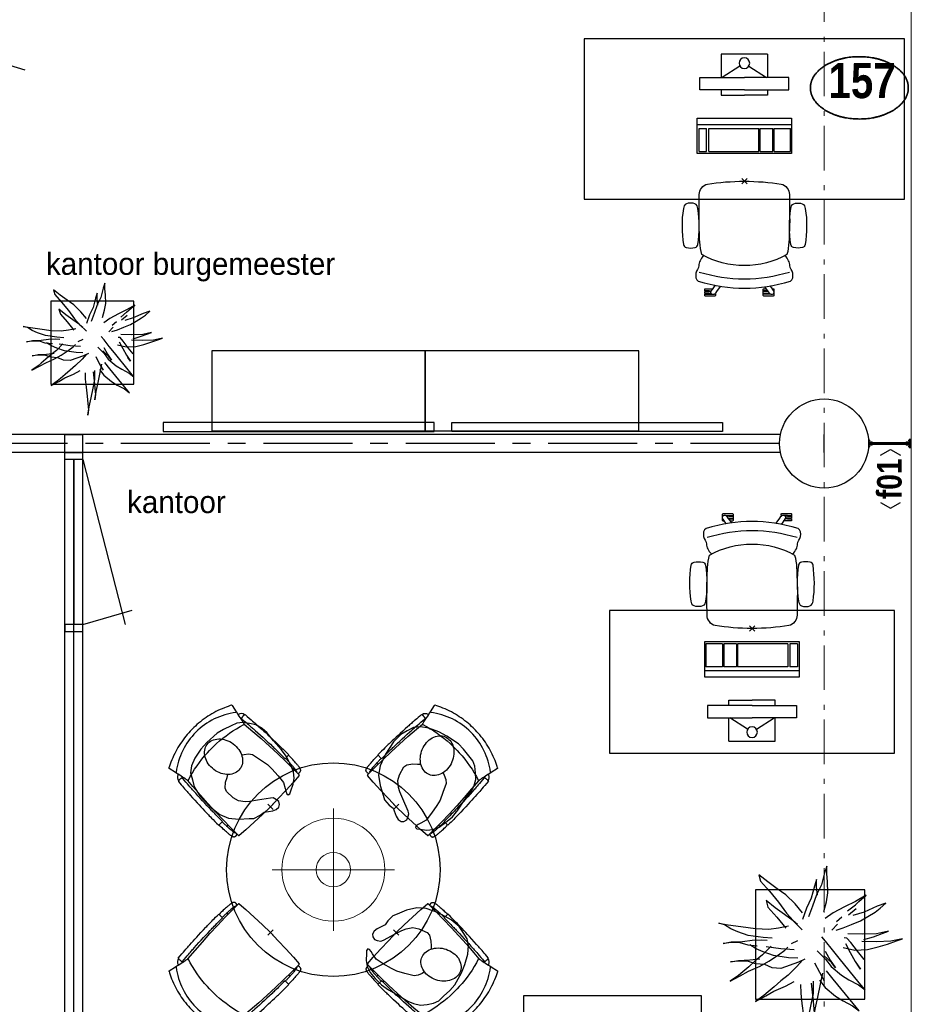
# Model space of a CAD drawing. Header units: millimetres. Extents: x 45699 to 251499, y 244 to 86446.
# Tile 237 of 240: x 235316 to 240324, y 75652 to 81179. Entities that reach past the tile are written whole.
import ezdxf
from ezdxf.enums import TextEntityAlignment as Align

# ---------------------------------------------------------------- set-up
doc = ezdxf.new("R2010")
doc.units = ezdxf.units.MM
doc.header["$LTSCALE"] = 400
doc.header["$PDMODE"] = 3
doc.header["$PDSIZE"] = 15
for name, pattern in [('CENTER', [2, 1.25, -0.25, 0.25, -0.25]), ('HIDDEN', [0.375, 0.25, -0.125]), ('STYLE_06', [1.041641, 0.625, -0.208282, 0.069427, -0.138931])]:
    doc.linetypes.add(name, pattern=pattern)
for name, color, linetype in [('-gd', 2, 'Continuous'), ('-ve', 2, 'HIDDEN'), ('co2-1-n-1-0-8_ip0', 7, 'Continuous'), ('inr', 4, 'Continuous'), ('plant', 114, 'Continuous'), ('plat', 5, 'Continuous'), ('sona-s008_ip0', 7, 'Continuous'), ('stramien', 1, 'CENTER'), ('symbol', 1, 'Continuous'), ('timmerwerk-ge', 150, 'Continuous'), ('verlichting', 2, 'Continuous')]:
    doc.layers.add(name, color=color, linetype=linetype)
for name, color, linetype, lineweight in [('Buitenkozijnen', 140, 'Continuous', 15), ('Detailaanduiding', 5, 'Continuous', 70), ('Interieur-scheidingswand-horizontaal', 5, 'Continuous', 25), ('Kozijnmerken', 43, 'Continuous', 9), ('mat-beton (ihwg)', 5, 'Continuous', 25), ('mat-staal', 5, 'Continuous', 25), ('None', 7, 'Continuous', 9)]:
    doc.layers.add(name, color=color, linetype=linetype, lineweight=lineweight)
doc.styles.add('Arial Narrow (bold)', font='ARIALNB.TTF', dxfattribs={"height": 172.861111})
doc.styles.add('s100', font='stylu.ttf', dxfattribs={"height": 100})
doc.styles.get("Standard").update_dxf_attribs({"font": 'arial.ttf'})

# ---------------------------------------------------------------- blocks, each defined once
blk = doc.blocks.new('Kolom O 500')
at = {"layer": 'mat-beton (ihwg)', "lineweight": 25}
blk.add_circle((0, 0), 250, dxfattribs=at)
blk = doc.blocks.new('*U1234')
at = {"layer": 'None', "color": 8, "linetype": 'Continuous', "lineweight": 5}
for points in [[(253.3, 5.2), (475, 5.2), (475, -4.8), (253.3, -4.8)], [(253.3, 0.6), (475, 0.6), (475, -0.2), (253.3, -0.2)]]:
    blk.add_lwpolyline(points, close=True, dxfattribs=at)
blk = doc.blocks.new('*U1235')
at = {"layer": 'mat-staal', "color": 8, "lineweight": 5}
for p, q in [((247.3, 17), (258.1, 17)), ((247.3, -16.6), (258.1, -16.6))]:
    blk.add_line(p, q, dxfattribs=at)
for points in [[(250, 6), (250, 25), (253, 25), (253, 22), (253, 10.6), (253, 9), (269, 9), (269, 6)], [(250, -24.6), (250, -5.6), (269, -5.6), (269, -8.6), (253, -8.6), (253, -20.4), (253, -21.6), (253, -24.6)]]:
    blk.add_lwpolyline(points, close=True, dxfattribs=at)
blk = doc.blocks.new('*U1236')
at = {"layer": 'mat-staal', "color": 8, "lineweight": 5}
for p, q in [((482.7, 17), (471.9, 17)), ((482.7, -16.6), (471.9, -16.6))]:
    blk.add_line(p, q, dxfattribs=at)
for points in [[(480, 6), (480, 25), (477, 25), (477, 22), (477, 10.6), (477, 9), (461, 9), (461, 6)], [(480, -24.6), (480, -5.6), (461, -5.6), (461, -8.6), (477, -8.6), (477, -20.4), (477, -21.6), (477, -24.6)]]:
    blk.add_lwpolyline(points, close=True, dxfattribs=at)
blk = doc.blocks.new('Glasstrook G kolom-vliesgevel')
at = {"layer": 'mat-staal', "color": 8, "lineweight": 5}
blk.add_lwpolyline([(480, 25.3), (485, 25.3), (485, -24.7), (480, -24.7)], close=True, dxfattribs=at)
at = {"layer": 'mat-staal'}
for name in ['*U1235', '*U1236']:
    blk.add_blockref(name, (0, 0), dxfattribs=at)
at = {"layer": 'None', "color": 7}
blk.add_blockref('*U1234', (0, 0), dxfattribs=at)
blk = doc.blocks.new('Kozijnmerk 50')
at = {"layer": 'Kozijnmerken', "color": 92, "linetype": 'Continuous', "lineweight": 25}
for points in [[(-132.2, 50.6), (-164.8, -5.8), (-132.2, -62.1)], [(132.2, 50.6), (164.8, -5.8), (132.2, -62.1)]]:
    blk.add_lwpolyline(points, dxfattribs=at)
at = {"layer": 'None', "color": 43, "style": 'Arial Narrow (bold)'}
blk.add_attdef('merk', text='', height=138.3, dxfattribs=at).set_placement((0, 0), align=Align.MIDDLE_CENTER)
blk = doc.blocks.new('Detail')
at = {"layer": 'Detailaanduiding', "color": 1, "linetype": 'Continuous', "lineweight": 35}
blk.add_open_spline([(-134.1, 153.9), (-70.3, 177.4), (77, 177.4), (140.9, 153.9), (204.7, 130.5), (241.5, 89.9), (278.4, 49.3), (278.4, 2.4), (278.4, -44.5), (241.5, -85.1), (204.7, -125.7), (140.9, -149.2), (77, -172.6), (-70.3, -172.6), (-134.1, -149.2), (-198, -125.7), (-234.8, -85.1), (-271.6, -44.5), (-271.6, 2.4), (-271.6, 49.3), (-234.8, 89.9), (-198, 130.5), (-134.1, 153.9)], degree=2, knots=[0, 0, 0, 0.097932, 0.195864, 0.195864, 0.280023, 0.280023, 0.347931, 0.347931, 0.415846, 0.415846, 0.5, 0.5, 0.597932, 0.695864, 0.695864, 0.780023, 0.780023, 0.847931, 0.847931, 0.915846, 0.915846, 1, 1, 1], dxfattribs=at)
at = {"layer": 'Detailaanduiding', "style": 'Arial Narrow (bold)'}
blk.add_attdef('Detail', text='', height=197.6, dxfattribs=at).set_placement((-170.2, 142.2), align=Align.TOP_LEFT)
at = {"layer": 'None', "color": 0, "flags": 1}
blk.add_attdef('Fragment', (-271.6, -528.2), '', height=197.6, dxfattribs=at)
blk = doc.blocks.new('SYMB-CMP4_B2')
for p, q in [((-130, 558.1), (130, 558.1)), ((-130, 558.1), (-130, 428.1)), ((130, 558.1), (130, 428.1)), ((-25.3, 491.9), (-125, 428.1)), ((25.3, 491.9), (125, 428.1)), ((-250, 358.1), (-250, 428.1)), ((-250, 428.1), (0, 428.1)), ((250, 428.1), (0, 428.1)), ((250, 358.1), (250, 428.1)), ((0, 358.1), (-250, 358.1)), ((-130, 358.1), (-130, 328.1)), ((0, 358.1), (250, 358.1)), ((130, 358.1), (130, 328.1)), ((-130, 328.1), (0, 328.1)), ((130, 328.1), (0, 328.1)), ((265, 200), (-265, 200)), ((-265, 200), (-265, 0)), ((265, 0), (265, 200)), ((265, 162.9), (-265, 162.9)), ((-166.8, 141.5), (-259.7, 141.5)), ((-259.7, 12.9), (-259.7, 141.5)), ((-166.8, 12.9), (-166.8, 141.5)), ((-88, 141.5), (-159.1, 141.5)), ((-159.1, 12.9), (-159.1, 141.5)), ((-88, 12.9), (-88, 141.5)), ((200.4, 141.5), (-81.5, 141.5)), ((-81.5, 12.9), (-81.5, 141.5)), ((200.4, 12.9), (200.4, 141.5)), ((254.7, 141.5), (212.3, 141.5)), ((212.3, 12.9), (212.3, 141.5)), ((254.7, 12.9), (254.7, 141.5)), ((-265, 0), (265, 0)), ((-166.8, 12.9), (-259.7, 12.9)), ((-88, 12.9), (-159.1, 12.9)), ((200.4, 12.9), (-81.5, 12.9)), ((254.7, 12.9), (212.3, 12.9))]:
    blk.add_line(p, q)
blk.add_circle((0, 508.1), 30)
blk = doc.blocks.new('SONA-S008_B2')
at = {"layer": '-gd'}
blk.add_open_spline([(-253, -509.5), (-87.8, -560.2), (87.8, -560.2), (253, -509.5)], degree=3, dxfattribs=at)
for points in [[(-206.6, -15.8), (-79.4, 5.3), (79.6, 5.3), (206.6, -15.8)], [(-253, -73.9), (-253.4, -51.6), (-233.1, -20.2), (-206.6, -15.8)], [(206.6, -15.8), (233.1, -20.2), (253.4, -51.6), (253, -73.9)], [(-253, -272.1), (-257.1, -206.8), (-252.1, -139.2), (-253, -73.9)], [(253, -73.9), (252.1, -139.2), (257.1, -206.8), (253, -272.1)], [(-342.5, -153.6), (-353.5, -221.1), (-351.5, -287.6), (-342.5, -355.4)], [(-325.3, -126.1), (-337, -131.7), (-340.4, -140.8), (-342.5, -153.6)], [(-277.9, -126.1), (-287.8, -121.3), (-315.3, -121.3), (-325.3, -126.1)], [(-260.7, -153.6), (-262.7, -140.8), (-266.2, -131.7), (-277.9, -126.1)], [(-260.7, -355.4), (-251.6, -287.6), (-249.7, -221.1), (-260.7, -153.6)], [(260.6, -355.4), (251.6, -287.6), (249.7, -221.1), (260.6, -153.6)], [(260.6, -153.6), (262.7, -140.8), (266.2, -131.7), (277.9, -126.1)], [(277.9, -126.1), (287.8, -121.3), (315.3, -121.3), (325.3, -126.1)], [(325.3, -126.1), (337, -131.7), (340.4, -140.8), (342.5, -153.6)], [(342.5, -153.6), (353.4, -221.1), (351.5, -287.6), (342.5, -355.4)], [(-238.9, -411.5), (-253, -365.7), (-250.2, -318.7), (-253, -272.1)], [(253, -272.1), (250.2, -318.7), (253, -365.7), (238.9, -411.5)], [(-250.7, -332.5), (-253.1, -331.7), (-255.4, -330.9), (-257.6, -330.2)], [(-255.2, -303.9), (-254.1, -304.3), (-252.9, -304.7), (-251.7, -305.1)], [(256.9, -323.2), (255, -323.8), (253.1, -324.4), (251, -325.1)], [(251.9, -297.7), (252.9, -297.4), (253.8, -297.1), (254.7, -296.8)], [(-342.5, -355.4), (-341.5, -363), (-333.6, -369.9), (-326.1, -371.8)], [(-326.1, -371.8), (-310.3, -375.7), (-292.8, -375.7), (-277, -371.8)], [(-277, -371.8), (-269.5, -369.9), (-261.7, -363), (-260.7, -355.4)], [(277, -371.8), (269.5, -369.9), (261.7, -363), (260.6, -355.4)], [(326.1, -371.8), (310.3, -375.7), (292.8, -375.7), (277, -371.8)], [(342.5, -355.4), (341.5, -363), (333.6, -369.9), (326.1, -371.8)], [(-227.3, -418.1), (-247.1, -436.6), (-255.7, -455.2), (-255.5, -473.7)], [(238.9, -411.5), (95.4, -494.5), (-95.5, -494.5), (-238.9, -411.5)], [(255.5, -473.7), (255.7, -455.2), (247.1, -436.6), (227.3, -418.1)], [(-255.5, -473.7), (-255.4, -489), (-270.3, -500.1), (-272.1, -515.2)], [(272.1, -515.2), (270.3, -500.1), (255.4, -489), (255.5, -473.7)], [(-272.1, -515.2), (-274.4, -533.8), (-273.7, -555.7), (-258.6, -560.1)], [(258.6, -560.1), (273.7, -555.6), (274.4, -533.8), (272.1, -515.2)], [(-258.6, -560.1), (-77.4, -613.6), (78.8, -613.6), (258.6, -560.1)], [(-222.4, -606.9), (-222.4, -604.9), (-220.7, -603.3), (-218.7, -603.3)], [(-222.4, -615.1), (-222.4, -615.1), (-222.4, -606.9), (-222.4, -606.9)], [(-218.7, -603.3), (-218.7, -603.3), (-192, -603.3), (-176.8, -603.3)], [(-185.5, -615.4), (-185.5, -615.4), (-176.5, -602.9), (-162.6, -583.8)], [(-134.5, -588.9), (-152.4, -613.6), (-164.7, -630.5), (-164.7, -630.5)], [(106.4, -606.6), (106.4, -604.6), (108, -603), (110, -603)], [(106.4, -614.8), (106.4, -614.8), (106.4, -606.6), (106.4, -606.6)], [(110, -603), (110, -603), (115.6, -603), (123.1, -603)], [(143.1, -630.4), (143.1, -630.4), (131.8, -614.9), (115.2, -592)], [(143.7, -587.5), (156, -604.4), (163.9, -615.2), (163.9, -615.2)], [(154.9, -602.9), (159.4, -602.9), (162.3, -602.9), (162.3, -602.9)], [(162.3, -602.9), (164.4, -602.9), (166, -604.6), (166, -606.6)], [(166, -606.6), (166, -606.6), (166, -614.8), (166, -614.8)], [(-222.5, -641.1), (-222.5, -641.1), (-222.4, -632.9), (-222.4, -632.9)], [(-218.8, -644.8), (-220.8, -644.8), (-222.5, -643.1), (-222.5, -641.1)], [(-218.8, -615.1), (-218.8, -615.1), (-222.4, -615.1), (-222.4, -615.1)], [(-222.4, -629.9), (-222.4, -629.9), (-222.4, -618.1), (-222.4, -618.1)], [(-222.4, -618.1), (-222.4, -618.1), (-198.5, -618.1), (-198.5, -618.1)], [(-198.6, -630), (-198.6, -630), (-222.4, -629.9), (-222.4, -629.9)], [(-222.4, -632.9), (-222.4, -632.9), (-218.8, -632.9), (-218.8, -632.9)], [(-198.5, -615.1), (-198.5, -615.1), (-218.8, -615.1), (-218.8, -615.1)], [(-218.8, -632.9), (-218.8, -632.9), (-198.6, -633), (-198.6, -633)], [(-166.5, -644.9), (-166.5, -644.9), (-218.8, -644.8), (-218.8, -644.8)], [(-198.6, -633), (-198.6, -633), (-198.6, -630), (-198.6, -630)], [(-198.6, -630), (-198.6, -630), (-186.7, -630), (-186.7, -630)], [(-198.6, -633), (-198.6, -633), (-186.7, -633), (-186.7, -633)], [(-198.5, -618.1), (-198.5, -618.1), (-198.5, -615.1), (-198.5, -615.1)], [(-198.5, -615.1), (-198.5, -615.1), (-186.7, -615.2), (-186.7, -615.2)], [(-198.5, -618.1), (-198.5, -618.1), (-189.1, -618.2), (-187.1, -618.2)], [(-182.7, -633.4), (-188.4, -629.2), (-189.7, -621.1), (-185.5, -615.4)], [(-185.4, -615.2), (-186.2, -615.2), (-186.7, -615.2), (-186.7, -615.2)], [(-186.7, -615.2), (-186.7, -615.2), (-186.7, -616.4), (-186.7, -617.3)], [(-185.9, -630), (-186.4, -630), (-186.7, -630), (-186.7, -630)], [(-186.7, -630), (-186.7, -630), (-186.7, -633), (-186.7, -633)], [(-186.7, -633), (-186.7, -633), (-185.3, -633), (-183.1, -633)], [(-164.7, -630.5), (-168.8, -636.2), (-176.9, -637.5), (-182.7, -633.4)], [(-182.7, -633.4), (-182.7, -633.4), (-182.7, -633.4), (-182.7, -633.4)], [(-167.1, -633), (-166.7, -633), (-166.5, -633), (-166.5, -633)], [(-166.5, -633), (-166.5, -633), (-162.9, -633.1), (-162.9, -633.1)], [(-162.9, -641.3), (-162.9, -643.3), (-164.5, -644.9), (-166.5, -644.9)], [(-162.8, -630.1), (-162.8, -630.1), (-163.4, -630.1), (-164.4, -630)], [(-162.9, -633.1), (-162.9, -633.1), (-162.9, -641.3), (-162.9, -641.3)], [(-162.8, -628), (-162.8, -629.2), (-162.8, -630.1), (-162.8, -630.1)], [(110.1, -614.8), (110.1, -614.8), (106.4, -614.8), (106.4, -614.8)], [(106.4, -629.7), (106.4, -629.7), (106.4, -617.8), (106.4, -617.8)], [(106.4, -617.8), (106.4, -617.8), (130.3, -617.8), (130.3, -617.8)], [(130.3, -629.6), (130.3, -629.6), (106.4, -629.7), (106.4, -629.7)], [(106.4, -640.9), (106.4, -640.9), (106.4, -632.7), (106.4, -632.7)], [(106.4, -632.7), (106.4, -632.7), (110.1, -632.7), (110.1, -632.7)], [(110.1, -644.5), (108.1, -644.5), (106.5, -642.9), (106.4, -640.9)], [(130.3, -614.8), (130.3, -614.8), (110.1, -614.8), (110.1, -614.8)], [(110.1, -632.7), (110.1, -632.7), (130.3, -632.6), (130.3, -632.6)], [(162.4, -644.4), (162.4, -644.4), (110.1, -644.5), (110.1, -644.5)], [(130.3, -617.8), (130.3, -617.8), (130.3, -614.8), (130.3, -614.8)], [(130.3, -614.8), (130.3, -614.8), (130.9, -614.8), (131.7, -614.8)], [(130.3, -617.8), (130.3, -617.8), (131.9, -617.8), (133.9, -617.8)], [(130.3, -632.6), (130.3, -632.6), (130.3, -629.6), (130.3, -629.6)], [(130.3, -629.6), (130.3, -629.6), (142.1, -629.6), (142.1, -629.6)], [(130.3, -632.6), (130.3, -632.6), (142.2, -632.6), (142.2, -632.6)], [(142.5, -629.6), (142.3, -629.6), (142.1, -629.6), (142.1, -629.6)], [(142.1, -629.6), (142.1, -629.6), (142.2, -632.6), (142.2, -632.6)], [(142.2, -632.6), (142.2, -632.6), (143.3, -632.6), (145.1, -632.6)], [(161.1, -633.2), (155.3, -637.4), (147.2, -636.1), (143.1, -630.4)], [(163.9, -615.2), (168.1, -621), (166.8, -629.1), (161.1, -633.2)], [(161.1, -633.2), (161.1, -633.2), (161.1, -633.2), (161.1, -633.2)], [(161.8, -632.6), (162.2, -632.6), (162.4, -632.6), (162.4, -632.6)], [(162.4, -632.6), (162.4, -632.6), (166, -632.6), (166, -632.6)], [(166, -640.8), (166, -642.8), (164.4, -644.4), (162.4, -644.4)], [(166, -614.8), (166, -614.8), (164.6, -614.8), (163.5, -614.8)], [(166, -629.6), (166, -629.6), (165.4, -629.6), (164.4, -629.6)], [(165.3, -617.8), (165.8, -617.8), (166, -617.8), (166, -617.8)], [(166, -617.8), (166, -617.8), (166, -618.6), (166, -619.9)], [(166, -625.7), (166, -627.8), (166, -629.6), (166, -629.6)], [(166, -632.6), (166, -632.6), (166, -640.8), (166, -640.8)]]:
    blk.add_open_spline(points, degree=3)
at = {"layer": 'sona-s008_ip0'}
blk.add_point((0, 0), dxfattribs=at)
blk = doc.blocks.new('co2-1-n-1-0-8_b2')
for p, q in [((-251.5, -20.3), (-255.8, -20.3)), ((251.5, -20.3), (255.8, -20.3)), ((-249.1, -132.2), (-279.1, -131.7)), ((-251.6, -131.7), (-251.6, -132.2)), ((251.6, -131.7), (251.6, -132.2)), ((-220.5, -431.4), (-220.7, -431.4)), ((220.7, -431.4), (220.5, -431.4)), ((-239.3, -492.8), (-236.8, -493.3)), ((-231.5, -468.8), (-234.2, -468.3)), ((234.4, -468), (231.4, -468.6)), ((236.7, -493), (239.1, -492.6)), ((-250, -554.2), (-241.1, -513.2)), ((241.1, -513.2), (250, -554.2))]:
    blk.add_line(p, q)
at = {"flags": 128}
for points in [[(-238.5, -9.5), (-189.8, -6), (-126.6, -2.7), (-63.3, -0.7), (0, 0)], [(0, 0), (63.3, -0.7), (126.6, -2.7), (189.8, -6), (238.5, -9.5)], [(-255.8, -20.3), (-257.1, -20.4), (-258.3, -20.7), (-259.5, -21.1), (-260.7, -21.6), (-261.9, -22.1), (-263, -22.8), (-264.1, -23.6), (-265.4, -24.8), (-266.8, -26.5), (-267.8, -28.1), (-268.4, -29.4), (-268.8, -30.4), (-269.5, -32.8), (-270, -34.9), (-270.5, -37.1), (-270.9, -39.4), (-271.3, -41.9), (-271.6, -44.3), (-272, -46.9), (-272.4, -49.7), (-272.7, -52.9), (-273.1, -56.4), (-273.5, -60.3), (-273.8, -64.4), (-274.2, -69.1), (-274.6, -74.7), (-275, -81.4), (-275.4, -89.2), (-275.8, -98.1), (-276, -105.6), (-276.2, -113.7), (-276.3, -122.4), (-276.4, -131.8)], [(-223.6, -431.8), (-228.8, -369.6), (-233.1, -307.4), (-236.5, -244.1), (-239, -180.9), (-240.5, -117.6), (-241, -54.2), (-240.8, -12)], [(240.8, -12), (240.9, -73.4), (240.1, -134.8), (238.4, -198.1), (235.7, -261.3), (232, -324.6), (227.4, -387.7), (223.6, -431.8)], [(255.8, -20.3), (257.1, -20.4), (258.3, -20.7), (259.5, -21.1), (260.7, -21.6), (261.9, -22.1), (263, -22.8), (264.1, -23.6), (265.4, -24.8), (266.8, -26.5), (267.8, -28.1), (268.4, -29.4), (268.8, -30.4), (269.5, -32.8), (270, -34.9), (270.5, -37.1), (270.9, -39.4), (271.3, -41.9), (271.6, -44.3), (272, -46.9), (272.4, -49.7), (272.7, -52.9), (273.1, -56.4), (273.5, -60.3), (273.8, -64.4), (274.2, -69.1), (274.6, -74.7), (275, -81.4), (275.4, -89.2), (275.8, -98.1), (276, -105.6), (276.2, -113.7), (276.3, -122.4), (276.4, -131.8)], [(-240.5, -95.2), (-241.5, -95.2), (-243, -95.2), (-244.8, -95.2), (-246.8, -95.2), (-248.9, -95.3), (-251, -95.3)], [(240.7, -95.2), (241.5, -95.2), (243, -95.2), (244.8, -95.2), (246.8, -95.2), (248.9, -95.3), (250.8, -95.3)], [(-250, -468), (-253.3, -468.2), (-255.6, -468.2), (-257.8, -468.2), (-259.7, -468), (-261.4, -467.8), (-262.7, -467.5), (-264.9, -466.6), (-266.3, -450.4), (-267.4, -435.8), (-268.5, -422.4), (-269.3, -410.3), (-270, -401), (-270.6, -392.6), (-271.1, -385.1), (-271.5, -378.5), (-271.8, -372.8), (-272.1, -368), (-272.9, -354.6), (-273.7, -340.4), (-274.5, -325.4), (-275.2, -310.1), (-275.8, -294.9), (-276.6, -274.8), (-277.3, -254.8), (-277.8, -234.9), (-278, -228.3), (-278.2, -221.8), (-278.3, -215.3), (-278.4, -208.9), (-278.5, -202.3), (-278.7, -195.2), (-278.8, -187.2), (-278.9, -178.1), (-279, -168.1), (-279.1, -157), (-279.1, -144.8), (-279.1, -131.7)], [(-250, -468), (-248.5, -467.9), (-246.1, -467.6), (-243.8, -467.2), (-241.7, -466.8), (-239.8, -466.3), (-238.2, -465.8), (-237, -465.2), (-235, -464), (-236.3, -448.9), (-237.4, -435.5), (-238.3, -423.4), (-239.1, -412.6), (-239.8, -403.2), (-240.3, -395.1), (-240.8, -388.6), (-241.2, -382.4), (-241.6, -376), (-242, -369.6), (-242.4, -363.2), (-243.5, -343.6), (-244.5, -323.8), (-245.4, -304), (-246.2, -285.1), (-246.9, -266.1), (-247.5, -247.9), (-247.9, -231.1), (-248, -226.2), (-248.2, -220.5), (-248.3, -213.9), (-248.5, -206.4), (-248.6, -197.9), (-248.8, -188.5), (-248.9, -176.2), (-249, -162.7), (-249.1, -147.9), (-249.1, -132.2)], [(249.1, -132.2), (249.1, -146.9), (249, -160.6), (248.9, -172.9), (248.8, -183.9), (248.7, -193.5), (248.5, -201.8), (248.4, -208.3), (248.3, -214.7), (248.2, -221.1), (248, -227.6), (247.9, -234.1), (247.3, -253.9), (246.6, -273.8), (245.9, -293.6), (245, -312.5), (244.1, -331.4), (243.2, -349.5), (242.2, -366.2), (241.9, -371), (241.5, -376.6), (241.1, -383.1), (240.6, -390.6), (240.1, -398.9), (239.4, -408.1), (238.5, -420.2), (237.5, -433.4), (236.4, -447.9), (235, -464), (237, -465.2), (238.2, -465.8), (239.8, -466.3), (241.7, -466.8), (243.8, -467.2), (246.1, -467.6), (248.5, -467.9), (250, -468)], [(250, -468), (253.3, -468.2), (255.6, -468.2), (257.8, -468.2), (259.7, -468), (261.4, -467.8), (262.7, -467.5), (263.7, -467.1), (265, -466.1), (266, -453.4), (267, -441.6), (267.8, -430.7), (268.6, -420.8), (269.2, -412), (269.8, -404.1), (270.3, -397.1), (270.7, -390.6), (271.1, -384.3), (271.5, -377.9), (271.9, -371.5), (272.3, -365), (273.4, -345.2), (274.5, -325.3), (275.4, -305.3), (276, -290.1), (276.6, -274.8), (277.1, -259.7), (277.6, -245.3), (277.9, -231.9), (278, -226.9), (278.2, -221.2), (278.3, -214.5), (278.5, -206.9), (278.6, -198.4), (278.7, -188.9), (278.9, -176.5), (279, -162.9), (279.1, -148), (279.1, -131.7), (249.1, -132.2)], [(-241.1, -513.2), (-239, -503.7), (-237.1, -494.8), (-234.9, -484.6), (-232.9, -475.3), (-231.1, -466.9), (-229.4, -459.3), (-228, -452.7), (-226.8, -447), (-225.7, -442.2), (-224.9, -438.4)], [(-224.9, -438.4), (-224.4, -436.2), (-224.1, -434.5), (-223.8, -433.2), (-223.6, -432.5)], [(-223.7, -432.8), (-223.7, -432.8), (-223.6, -432.5)], [(-223.6, -431.7), (-223.6, -431.7), (-223.6, -431.8)], [(0, -465.5), (-18.1, -465.2), (-36.1, -464.6), (-59.3, -463.1), (-82.5, -460.9), (-105.6, -457.9), (-128.5, -454.2), (-151.9, -449.7), (-175, -444.4), (-197.9, -438.3), (-220.5, -431.4)], [(220.5, -431.4), (198.1, -438.3), (175.3, -444.3), (152.1, -449.7), (128.5, -454.2), (105.7, -457.9), (82.8, -460.8), (59.5, -463.1), (36.1, -464.6), (18.1, -465.2), (0, -465.5)], [(223.6, -431.8), (223.6, -431.7), (223.6, -431.7)], [(223.6, -432.5), (223.6, -432.5), (223.7, -432.8)], [(223.6, -432.5), (223.7, -432.8), (224, -434), (224.4, -435.9), (224.9, -438.4)], [(224.9, -438.4), (225.7, -442.2), (226.8, -447), (228, -452.7), (229.4, -459.3), (231.1, -466.8), (232.9, -475.2), (234.9, -484.6), (237.1, -494.8), (239, -503.7), (241.1, -513.2)], [(-248.6, -556.9), (-241.7, -560.6), (-230.9, -566), (-220.5, -570.8), (-209.7, -575.6), (-197.7, -580.6), (-185.6, -585.3), (-173.3, -589.7), (-161, -593.7), (-148.6, -597.5), (-136.1, -601), (-123.5, -604.2), (-110.8, -607), (-98.1, -609.6), (-85.4, -611.8), (-72.6, -613.8), (-59.7, -615.4), (-46.8, -616.7), (-33.9, -617.7), (-22.6, -618.2), (-10.7, -618.6), (0, -618.7)], [(0, -618.7), (7.7, -618.6), (19.8, -618.3), (31.2, -617.8), (42.9, -617), (55.8, -615.8), (68.7, -614.3), (81.5, -612.4), (94.3, -610.3), (107, -607.8), (119.7, -605.1), (132.3, -602), (144.8, -598.6), (157.2, -594.9), (169.5, -590.9), (181.8, -586.7), (194, -582.1), (206, -577.2), (217.9, -572), (228.2, -567.2), (238.9, -562), (248.7, -556.9)]]:
    blk.add_lwpolyline(points, dxfattribs=at)
for centre, radius, start, end in [((-251.5, -32.8), 12.5, 31.8812, 90), ((-251.5, -32.8), 12.5, 293.1463, 327.6578), ((-238.3, -12), 2.5, 94.5665, 179.4807), ((238.3, -12), 2.5, 0.5193, 85.4335), ((251.5, -32.8), 12.5, 90, 148.1188), ((251.5, -32.8), 12.5, 212.3422, 246.8537), ((-226.1, -432), 2.5, 341.6817, 5.2297), ((-226.1, -431.9), 2.5, 347.791, 5.2276), ((226.1, -431.9), 2.5, 174.7724, 192.209), ((226.1, -432), 2.5, 174.778, 187.1445), ((226.1, -432), 2.5, 187.1548, 198.3185), ((-233.6, -464.5), 28.8, 186.1005, 258.5426), ((-166.7, -477.3), 75, 191.7314, 197.3164), ((-233.7, -464.5), 3.77, 192.8865, 261.7566), ((234, -464.6), 3.4, 276.6537, 346.9286), ((166.7, -477.3), 75, 342.6747, 348.4513), ((234, -464.6), 28.4, 280.3578, 354.0057), ((0.2, -200.9), 391.2, 232.6355, 269.9709), ((-0.2, -200.9), 391.2, 270.0307, 307.3629), ((-247.5, -554.8), 2.5, 167.791, 242.1608), ((247.5, -554.8), 2.5, 297.8392, 12.209)]:
    blk.add_arc(centre, radius, start, end)
for points in [[(-243.3, -32.8), (-243.7, -32.8), (-244.1, -33.5), (-245, -36.2), (-245.5, -38.1), (-246.4, -43.2), (-246.9, -46.3), (-247.8, -53.6), (-248.3, -57.8), (-249.1, -67), (-249.5, -72), (-250.2, -82.7), (-250.6, -88.4), (-251.1, -100.3), (-251.3, -106.4), (-251.5, -118.9), (-251.6, -125.3), (-251.6, -131.7)], [(243.3, -32.8), (243.7, -32.8), (244.1, -33.5), (245, -36.2), (245.5, -38.1), (246.4, -43.2), (246.9, -46.3), (247.8, -53.6), (248.3, -57.8), (249.1, -67), (249.5, -72), (250.2, -82.7), (250.6, -88.4), (251.1, -100.3), (251.3, -106.4), (251.5, -118.9), (251.6, -125.3), (251.6, -131.7)]]:
    blk.add_open_spline(points, degree=3, knots=[0, 0, 0, 0, 0.125, 0.125, 0.25, 0.25, 0.375, 0.375, 0.5, 0.5, 0.625, 0.625, 0.75, 0.75, 0.875, 0.875, 0.9994014, 0.9994014, 0.9994014, 0.9994014])
at = {"layer": 'co2-1-n-1-0-8_ip0'}
blk.add_point((0, 0), dxfattribs=at)
blk = doc.blocks.new('symb-ps03_b2')
blk.add_lwpolyline([(82.2, -333.7), (93.5, -323.3), (109.6, -304.5), (119.8, -284.7), (121.3, -230.8), (122.5, -183.8), (115.8, -150.4), (104.2, -98.4), (90.8, -52.2), (69, -24.8), (57.7, -13.2), (50.2, -0.9), (49.4, 8.5), (59.4, 13), (75.8, 8.9), (114.7, -1.3), (145.3, -16.6), (172.1, -41.1), (196.4, -77.8), (221.1, -122.2), (235.7, -169.2), (249.9, -232.3), (265.9, -290), (270.3, -324.8), (267.4, -365.4), (252.2, -399.3), (234.6, -432.8), (213.5, -457.5), (181.2, -475.4), (141, -499), (102.8, -516.9), (26.9, -533.5), (-23.3, -539.3), (-83.1, -537.5), (-129.9, -527.7), (-165.1, -510.7), (-191.8, -478.7), (-217.7, -447.5), (-240.8, -394), (-258.1, -313.4), (-261.7, -241.7), (-250.8, -189), (-222, -138.3), (-185.2, -93.4), (-169.5, -72.2), (-133.8, -53.9), (-107.1, -45.7), (-74.5, -10), (-56.5, 2.3), (-37.5, 6.7), (-23, 0.8), (-11.7, -12.6), (-10.5, -27.9), (-13.2, -49.2), (-22.6, -61.1), (-75.1, -114.5), (-104.5, -144.9), (-120.7, -165.7), (-138.4, -200.3), (-141.8, -234.1), (-134.6, -284.5), (-123.4, -302.1), (-94.4, -318.8), (-69, -327.2), (-51.7, -333)])
blk.add_lwpolyline([(-74.5, -413.3, 0.078796), (-66.1, -458.3, 0.088041), (-45.7, -493.9, 0.105312), (-14.5, -518.5, 0.121926), (19.1, -525.8, 0.121926), (52.3, -516.6, 0.105312), (82.1, -490.3, 0.088041), (100.3, -453.5, 0.078796), (106.2, -408.2, 0.078796), (97.7, -363.2, 0.088041), (77.4, -327.6, 0.105312), (46.2, -303, 0.121926), (12.5, -295.7, 0.121926), (-20.6, -304.9, 0.105312), (-50.4, -331.2, 0.088041), (-68.6, -368, 0.078796)], format="xyb", close=True)
blk = doc.blocks.new('lamp02')
at = {"layer": 'verlichting', "lineweight": 0}
for q in [(0, 555.36), (555.36, 0), (0, -555.36), (-555.36, 0)]:
    blk.add_line((0, 0), q, dxfattribs=at)
for radius in [468, 156]:
    blk.add_circle((0, 0), radius, dxfattribs=at)
blk = doc.blocks.new('boom nieuw 01')
at = {"layer": 'plant', "extrusion": (0, -4.44089e-16, -1)}
for p, q in [((-224.7, 788.7), (-238, 749.2)), ((-224.7, 788.7), (-238, 749.2)), ((-224.7, 744.5), (-224.7, 788.7)), ((-224.7, 744.5), (-224.7, 788.7)), ((-573.8, 694.3), (-627.3, 736.9)), ((-627.3, 736.9), (-616.4, 698.2)), ((-573.8, 694.3), (-627.3, 736.9)), ((-627.3, 736.9), (-616.4, 698.2)), ((-284.5, 709.5), (-297.8, 669.9)), ((-284.5, 665.3), (-284.5, 709.5)), ((-238, 749.2), (-256.6, 677.1)), ((-238, 749.2), (-256.6, 677.1)), ((-219.3, 695.7), (-224.7, 744.5)), ((-219.3, 695.7), (-224.7, 744.5)), ((-616.4, 698.2), (-563.7, 639.2)), ((-616.4, 698.2), (-563.7, 639.2)), ((-518.7, 654), (-573.8, 694.3)), ((-518.7, 654), (-573.8, 694.3)), ((-466.7, 617.5), (-518.7, 654)), ((-466.7, 617.5), (-518.7, 654)), ((-297.8, 669.9), (-316.4, 597.8)), ((-256.6, 677.1), (-284.5, 618.9)), ((-256.6, 677.1), (-284.5, 618.9)), ((-279.1, 616.4), (-284.5, 665.3)), ((-218.5, 629.8), (-219.3, 695.7)), ((-218.5, 629.8), (-219.3, 695.7)), ((-530.6, 541.3), (-584.1, 583.9)), ((-584.1, 583.9), (-573.3, 545.2)), ((-530.6, 541.3), (-584.1, 583.9)), ((-584.1, 583.9), (-573.3, 545.2)), ((-563.7, 639.2), (-510.2, 574.1)), ((-563.7, 639.2), (-510.2, 574.1)), ((-412.5, 564.8), (-466.7, 617.5)), ((-412.5, 564.8), (-466.7, 617.5)), ((-316.4, 597.8), (-344.3, 539.7)), ((-284.5, 618.9), (-308.5, 551.4)), ((-284.5, 618.9), (-308.5, 551.4)), ((-227.1, 576.3), (-218.5, 629.8)), ((-227.1, 576.3), (-218.5, 629.8)), ((9.4, 616.6), (-55, 579.3)), ((9.4, 616.6), (-55, 579.3)), ((-35.5, 579.3), (9.4, 616.6)), ((-35.5, 579.3), (9.4, 616.6)), ((-573.3, 545.2), (-520.5, 486.2)), ((-573.3, 545.2), (-520.5, 486.2)), ((-475.6, 501), (-530.6, 541.3)), ((-475.6, 501), (-530.6, 541.3)), ((-510.2, 574.1), (-462.9, 509.7)), ((-510.2, 574.1), (-462.9, 509.7)), ((-369, 511.3), (-412.5, 564.8)), ((-369, 511.3), (-412.5, 564.8)), ((-344.3, 539.7), (-368.3, 472.2)), ((-308.5, 551.4), (-333.3, 487.8)), ((-308.5, 551.4), (-333.3, 487.8)), ((-242.6, 518.9), (-227.1, 576.3)), ((-242.6, 518.9), (-227.1, 576.3)), ((-119.3, 547.6), (-186.8, 511.1)), ((-55, 579.3), (-119.3, 547.6)), ((-55, 579.3), (-119.3, 547.6)), ((-101.5, 523.5), (-55, 560)), ((-101.5, 523.5), (-55, 560)), ((-95.3, 500.1), (-50.4, 537.3)), ((-55, 560), (-35.5, 579.3)), ((-55, 560), (-35.5, 579.3)), ((73, 551.4), (-3.8, 516.5)), ((73, 551.4), (-3.8, 516.5)), ((61.4, 516.5), (91.6, 539)), ((61.4, 516.5), (91.6, 539)), ((125.7, 568.5), (73, 551.4)), ((125.7, 568.5), (73, 551.4)), ((91.6, 539), (125.7, 568.5)), ((91.6, 539), (125.7, 568.5)), ((-520.5, 486.2), (-467, 421.1)), ((-520.5, 486.2), (-467, 421.1)), ((-423.6, 464.5), (-475.6, 501)), ((-423.6, 464.5), (-475.6, 501)), ((-462.9, 509.7), (-423.3, 465.5)), ((-462.9, 509.7), (-423.3, 465.5)), ((-186.8, 511.1), (-234.1, 478.6)), ((-186.8, 511.1), (-234.1, 478.6)), ((-167.4, 459.9), (-135.6, 487.8)), ((-167.4, 459.9), (-135.6, 487.8)), ((-3.8, 516.5), (-69.7, 496.4)), ((-3.8, 516.5), (-69.7, 496.4)), ((-25.5, 463.8), (19.5, 490.2)), ((-25.5, 463.8), (19.5, 490.2)), ((19.5, 490.2), (61.4, 516.5)), ((19.5, 490.2), (61.4, 516.5)), ((-830.8, 440.5), (-863.4, 450.5)), ((-863.4, 450.5), (-807.5, 440.5)), ((-830.8, 440.5), (-863.4, 450.5)), ((-863.4, 450.5), (-807.5, 440.5)), ((-792.8, 417.2), (-830.8, 440.5)), ((-792.8, 417.2), (-830.8, 440.5)), ((-807.5, 440.5), (-733.1, 431.9)), ((-807.5, 440.5), (-733.1, 431.9)), ((-750.9, 400.1), (-792.8, 417.2)), ((-750.9, 400.1), (-792.8, 417.2)), ((-733.1, 431.9), (-646.2, 418.7)), ((-733.1, 431.9), (-646.2, 418.7)), ((-646.2, 418.7), (-567.1, 414.8)), ((-646.2, 418.7), (-567.1, 414.8)), ((-567.1, 414.8), (-509.8, 422.6)), ((-567.1, 414.8), (-509.8, 422.6)), ((-509.8, 422.6), (-450.9, 434.3)), ((-509.8, 422.6), (-450.9, 434.3)), ((-369.3, 411.8), (-423.6, 464.5)), ((-369.3, 411.8), (-423.6, 464.5)), ((-423.3, 465.5), (-397, 443.8)), ((-423.3, 465.5), (-397, 443.8)), ((-195.4, 408.6), (-161.3, 444.2)), ((-169.7, 409.6), (-127.8, 423.5)), ((-169.7, 409.6), (-127.8, 423.5)), ((-127.8, 423.5), (-78.2, 442.9)), ((-127.8, 423.5), (-78.2, 442.9)), ((-78.2, 442.9), (-25.5, 463.8)), ((-78.2, 442.9), (-25.5, 463.8)), ((-690.5, 378.4), (-750.9, 400.1)), ((-690.5, 378.4), (-750.9, 400.1)), ((-601.3, 365.2), (-690.5, 378.4)), ((-601.3, 365.2), (-690.5, 378.4)), ((-665.3, 349.3), (-612.6, 352.4)), ((-665.3, 349.3), (-612.6, 352.4)), ((-612.6, 352.4), (-577.7, 349.3)), ((-612.6, 352.4), (-577.7, 349.3)), ((-547, 362.1), (-601.3, 365.2)), ((-547, 362.1), (-601.3, 365.2)), ((-231.2, 344.3), (-253.6, 370.7)), ((-231.2, 344.3), (-253.6, 370.7)), ((-105.3, 362.3), (-122.3, 363.9)), ((-105.3, 362.3), (-122.3, 363.9)), ((-82.8, 335.9), (-105.3, 362.3)), ((-82.8, 335.9), (-105.3, 362.3)), ((-14.8, 384.6), (-100.1, 386.9)), ((-14.8, 384.6), (-100.1, 386.9)), ((70.5, 387.7), (-14.8, 384.6)), ((70.5, 387.7), (-14.8, 384.6)), ((-4.7, 353.6), (51.1, 370.7)), ((-4.7, 353.6), (51.1, 370.7)), ((51.1, 370.7), (103.9, 389.3)), ((51.1, 370.7), (103.9, 389.3)), ((140.3, 402.5), (70.5, 387.7)), ((140.3, 402.5), (70.5, 387.7)), ((103.9, 389.3), (140.3, 402.5)), ((103.9, 389.3), (140.3, 402.5)), ((224.1, 358.6), (154.3, 343.8)), ((224.1, 358.6), (154.3, 343.8)), ((187.6, 345.4), (224.1, 358.6)), ((187.6, 345.4), (224.1, 358.6)), ((-838.2, 330.7), (-790.1, 339.3)), ((-838.2, 330.7), (-790.1, 339.3)), ((-787.1, 335.4), (-838.2, 330.7)), ((-787.1, 335.4), (-838.2, 330.7)), ((-790.1, 339.3), (-724.3, 343.1)), ((-790.1, 339.3), (-724.3, 343.1)), ((-737.4, 334.6), (-787.1, 335.4)), ((-737.4, 334.6), (-787.1, 335.4)), ((-690.9, 319.8), (-737.4, 334.6)), ((-724.3, 343.1), (-665.3, 349.3)), ((-724.3, 343.1), (-665.3, 349.3)), ((-635.8, 315.2), (-690.9, 319.8)), ((-635.8, 315.2), (-690.9, 319.8)), ((-642.4, 298.2), (-680.4, 321.5)), ((-642.4, 298.2), (-680.4, 321.5)), ((-600.5, 281.1), (-642.4, 298.2)), ((-600.5, 281.1), (-642.4, 298.2)), ((-552.9, 314.1), (-604.1, 262.9)), ((-552.9, 314.1), (-604.1, 262.9)), ((-582.7, 312.9), (-495.8, 299.8)), ((-582.7, 312.9), (-495.8, 299.8)), ((-511.1, 262.9), (-472.3, 291.6)), ((-511.1, 262.9), (-472.3, 291.6)), ((-495.8, 299.8), (-416.7, 295.8)), ((-495.8, 299.8), (-416.7, 295.8)), ((-472.3, 291.6), (-455.2, 308.6)), ((-472.3, 291.6), (-455.2, 308.6)), ((-397.8, 347), (-435.8, 328.4)), ((-397.8, 347), (-435.8, 328.4)), ((-191.6, 292.4), (-231.2, 344.3)), ((-191.6, 292.4), (-231.2, 344.3)), ((-151.3, 243.5), (-191.6, 292.4)), ((-151.3, 243.5), (-191.6, 292.4)), ((-127.2, 307.4), (-59, 290.3)), ((-127.2, 307.4), (-59, 290.3)), ((-113, 330.5), (-85.1, 277)), ((-113, 330.5), (-85.1, 277)), ((-43.2, 284), (-82.8, 335.9)), ((-43.2, 284), (-82.8, 335.9)), ((-59, 290.3), (16.3, 294.2)), ((-59, 290.3), (16.3, 294.2)), ((69, 340.7), (-16.3, 343)), ((69, 340.7), (-16.3, 343)), ((16.3, 294.2), (79.1, 309.7)), ((16.3, 294.2), (79.1, 309.7)), ((154.3, 343.8), (69, 340.7)), ((154.3, 343.8), (69, 340.7)), ((79.1, 309.7), (134.9, 326.8)), ((79.1, 309.7), (134.9, 326.8)), ((134.9, 326.8), (187.6, 345.4)), ((134.9, 326.8), (187.6, 345.4)), ((-746.3, 230), (-680.4, 233.8)), ((-746.3, 230), (-680.4, 233.8)), ((-680.4, 233.8), (-621.4, 240)), ((-680.4, 233.8), (-621.4, 240)), ((-604.1, 262.9), (-647.5, 228)), ((-604.1, 262.9), (-647.5, 228)), ((-540, 259.4), (-600.5, 281.1)), ((-540, 259.4), (-600.5, 281.1)), ((-567.7, 224.9), (-511.1, 262.9)), ((-567.7, 224.9), (-511.1, 262.9)), ((-450.8, 246.2), (-540, 259.4)), ((-450.8, 246.2), (-540, 259.4)), ((-396.6, 243.1), (-450.8, 246.2)), ((-396.6, 243.1), (-450.8, 246.2)), ((-353.9, 237.7), (-391.9, 219.1)), ((-353.9, 237.7), (-391.9, 219.1)), ((-280.7, 287.7), (-231.9, 238.1)), ((-280.7, 287.7), (-231.9, 238.1)), ((-193.9, 215.6), (-242, 259.8)), ((-193.9, 215.6), (-242, 259.8)), ((-233.5, 285.4), (-204, 232.6)), ((-233.5, 285.4), (-204, 232.6)), ((-231.9, 238.1), (-199.3, 193.9)), ((-231.9, 238.1), (-199.3, 193.9)), ((-33.4, 98.5), (-151.3, 243.5)), ((-33.4, 98.5), (-151.3, 243.5)), ((-85.1, 277), (-55.6, 224.2)), ((-85.1, 277), (-55.6, 224.2)), ((-2.9, 235.1), (-43.2, 284)), ((-2.9, 235.1), (-43.2, 284)), ((-794.4, 221.4), (-746.3, 230)), ((-794.4, 221.4), (-746.3, 230)), ((-743.2, 226.1), (-794.4, 221.4)), ((-743.2, 226.1), (-794.4, 221.4)), ((-693.6, 225.3), (-743.2, 226.1)), ((-693.6, 225.3), (-743.2, 226.1)), ((-685.5, 193.1), (-722, 162.8)), ((-685.5, 193.1), (-722, 162.8)), ((-647, 210.5), (-693.6, 225.3)), ((-647, 210.5), (-693.6, 225.3)), ((-687.8, 166.7), (-619.6, 196.2)), ((-687.8, 166.7), (-619.6, 196.2)), ((-647.5, 228), (-685.5, 193.1)), ((-647.5, 228), (-685.5, 193.1)), ((-592, 205.9), (-647, 210.5)), ((-592, 205.9), (-647, 210.5)), ((-619.6, 196.2), (-567.7, 224.9)), ((-619.6, 196.2), (-567.7, 224.9)), ((-548.5, 185.8), (-592, 205.9)), ((-548.5, 185.8), (-592, 205.9)), ((-495.8, 183.4), (-548.5, 185.8)), ((-495.8, 183.4), (-548.5, 185.8)), ((-391.9, 219.1), (-495.8, 183.4)), ((-391.9, 219.1), (-495.8, 183.4)), ((-402.5, 195.1), (-453.7, 143.9)), ((-402.5, 195.1), (-453.7, 143.9)), ((-369.1, 232.3), (-402.5, 195.1)), ((-369.1, 232.3), (-402.5, 195.1)), ((-296.5, 215.1), (-268.6, 161.6)), ((-296.5, 215.1), (-268.6, 161.6)), ((-204, 232.6), (-173.8, 186.1)), ((-204, 232.6), (-173.8, 186.1)), ((-199.3, 193.9), (-138.1, 142.7)), ((-199.3, 193.9), (-138.1, 142.7)), ((-173.8, 186.1), (-193.9, 215.6)), ((-173.8, 186.1), (-193.9, 215.6)), ((-55.6, 224.2), (-25.4, 177.7)), ((-55.6, 224.2), (-25.4, 177.7)), ((-25.4, 177.7), (-45.6, 207.2)), ((-25.4, 177.7), (-45.6, 207.2)), ((-747.6, 141.1), (-796.4, 107)), ((-747.6, 141.1), (-796.4, 107)), ((-796.4, 107), (-736.7, 138.8)), ((-796.4, 107), (-736.7, 138.8)), ((-722, 162.8), (-747.6, 141.1)), ((-722, 162.8), (-747.6, 141.1)), ((-736.7, 138.8), (-687.8, 166.7)), ((-736.7, 138.8), (-687.8, 166.7)), ((-453.7, 143.9), (-497.1, 109)), ((-453.7, 143.9), (-497.1, 109)), ((-268.6, 161.6), (-239.1, 108.8)), ((-268.6, 161.6), (-239.1, 108.8)), ((-262.5, 88.8), (-247.8, 154.7)), ((-262.5, 88.8), (-247.8, 154.7)), ((-186.4, 119.7), (-226.7, 168.6)), ((-186.4, 119.7), (-226.7, 168.6)), ((-68.6, -25.3), (-186.4, 119.7)), ((-68.6, -25.3), (-186.4, 119.7)), ((-138.1, 142.7), (-93.1, 115.6)), ((-138.1, 142.7), (-93.1, 115.6)), ((-535.1, 74.1), (-571.6, 43.9)), ((-535.1, 74.1), (-571.6, 43.9)), ((-537.4, 47.8), (-469.2, 77.2)), ((-537.4, 47.8), (-469.2, 77.2)), ((-497.1, 109), (-535.1, 74.1)), ((-497.1, 109), (-535.1, 74.1)), ((-469.2, 77.2), (-417.3, 105.9)), ((-469.2, 77.2), (-417.3, 105.9)), ((-380.3, 87.1), (-378, 36.8)), ((-380.3, 87.1), (-378, 36.8)), ((-316.9, 95), (-308.3, 24.4)), ((-316.9, 95), (-308.3, 24.4)), ((-302.7, 34.4), (-303.5, 106.5)), ((-302.7, 34.4), (-303.5, 106.5)), ((-278.1, 12), (-262.5, 88.8)), ((-278.1, 12), (-262.5, 88.8)), ((-267.1, 114.3), (-234.5, 70.1)), ((-267.1, 114.3), (-234.5, 70.1)), ((-234.5, 70.1), (-173.3, 18.9)), ((-234.5, 70.1), (-173.3, 18.9)), ((-93.1, 115.6), (-36.5, 86.1)), ((-93.1, 115.6), (-36.5, 86.1)), ((-36.5, 86.1), (2.3, 55.9)), ((-36.5, 86.1), (2.3, 55.9)), ((2.3, 55.9), (-33.4, 98.5)), ((2.3, 55.9), (-33.4, 98.5)), ((-597.1, 22.1), (-646, -12)), ((-597.1, 22.1), (-646, -12)), ((-646, -12), (-586.3, 19.8)), ((-646, -12), (-586.3, 19.8)), ((-571.6, 43.9), (-597.1, 22.1)), ((-571.6, 43.9), (-597.1, 22.1)), ((-586.3, 19.8), (-537.4, 47.8)), ((-586.3, 19.8), (-537.4, 47.8)), ((-378, 36.8), (-371.8, -25.3)), ((-378, 36.8), (-371.8, -25.3)), ((-317.5, -31.5), (-302.7, 34.4)), ((-317.5, -31.5), (-302.7, 34.4)), ((-308.3, 24.4), (-303.6, -32.2)), ((-308.3, 24.4), (-303.6, -32.2)), ((-292.8, -57.8), (-278.1, 12)), ((-292.8, -57.8), (-278.1, 12)), ((-173.3, 18.9), (-128.3, -8.2)), ((-173.3, 18.9), (-128.3, -8.2)), ((-371.8, -25.3), (-363.2, -95.9)), ((-371.8, -25.3), (-363.2, -95.9)), ((-333, -108.3), (-317.5, -31.5)), ((-333, -108.3), (-317.5, -31.5)), ((-303.6, -32.2), (-299, -81)), ((-303.6, -32.2), (-299, -81)), ((-302.9, -123.7), (-292.8, -57.8)), ((-302.9, -123.7), (-292.8, -57.8)), ((-128.3, -8.2), (-71.7, -37.7)), ((-128.3, -8.2), (-71.7, -37.7)), ((-71.7, -37.7), (-32.9, -67.9)), ((-71.7, -37.7), (-32.9, -67.9)), ((-32.9, -67.9), (-68.6, -25.3)), ((-32.9, -67.9), (-68.6, -25.3)), ((-363.2, -95.9), (-358.6, -152.4)), ((-363.2, -95.9), (-358.6, -152.4)), ((-347.7, -178.1), (-333, -108.3)), ((-347.7, -178.1), (-333, -108.3)), ((-299, -81), (-302.9, -123.7)), ((-299, -81), (-302.9, -123.7)), ((-358.6, -152.4), (-353.9, -201.3)), ((-358.6, -152.4), (-353.9, -201.3)), ((-357.8, -243.9), (-347.7, -178.1)), ((-357.8, -243.9), (-347.7, -178.1)), ((-353.9, -201.3), (-357.8, -243.9)), ((-353.9, -201.3), (-357.8, -243.9))]:
    blk.add_line(p, q, dxfattribs=at)
at = {"layer": 'timmerwerk-ge', "linetype": 'Continuous', "extrusion": (0, -4.44089e-16, -1)}
for p, q in [((0, 647), (-647, 647)), ((-647, 647), (-647, 0)), ((0, 0), (0, 647)), ((-647, 0), (0, 0))]:
    blk.add_line(p, q, dxfattribs=at)

msp = doc.modelspace()

# ---------------------------------------------------------------- linework, layer by layer
at = {"linetype": 'Continuous', "lineweight": 0, "flags": 128}
msp.add_lwpolyline([(226574.5, 84200), (240324.3, 84200), (240323.8, 46442.9), (231560.8, 46442.9), (231560.8, 57250), (226574.5, 57250), (226574.5, 75653), (231536.6, 75653), (231574.4, 80650), (226574.5, 80650), (226574.5, 84200)], dxfattribs=at)
at = {"layer": 'Buitenkozijnen', "color": 43, "linetype": 'Continuous', "lineweight": 9}
msp.add_line((240324.3, 84200), (240324.3, 46410), dxfattribs=at)
at = {"layer": 'inr'}
for points in [[(240286.3, 81072.3), (238486.3, 81072.3), (238486.3, 80172.3), (240286.3, 80172.3)], [(236122.3, 78867.8), (237643.3, 78867.8), (237643.3, 78917.3), (236122.3, 78917.3)], [(239264.4, 78867.8), (237743.3, 78867.8), (237743.3, 78917.3), (239264.4, 78917.3)], [(238629.6, 77062), (240229.6, 77062), (240229.6, 77862), (238629.6, 77862)]]:
    msp.add_lwpolyline(points, close=True, dxfattribs=at)
msp.add_circle((237077.5, 76407.5), 600, dxfattribs=at)
at = {"layer": 'Interieur-scheidingswand-horizontaal', "lineweight": 25}
msp.add_line((239834.4, 78750), (239834.4, 78850), dxfattribs=at)
at = {"layer": 'None', "color": 43, "linetype": 'STYLE_06', "lineweight": 9}
msp.add_line((239834.4, 85999.8), (239834.4, 44799.8), dxfattribs=at)
at = {"layer": 'plat'}
for p, q in [((235174.4, 80950), (235344.8, 80897.6)), ((239589.5, 78850), (235074.4, 78850)), ((235569.4, 51850), (235569.4, 78850)), ((235569.4, 78850), (235669.4, 78850)), ((235669.4, 51850), (235669.4, 78850)), ((235569.4, 78800), (235174.4, 78800)), ((239589.5, 78750), (235074.4, 78750)), ((235569.4, 78750), (235669.4, 78750)), ((235669.4, 77764), (235669.4, 78730)), ((235669.4, 78710), (235569.4, 78710)), ((235619.4, 77784), (235619.4, 78710)), ((235619.4, 78710), (235619.4, 77784)), ((235619.4, 75250), (235619.4, 78690)), ((235669.4, 78710), (235907.4, 77783.5)), ((235669.4, 77784), (235946.6, 77864.1)), ((235669.4, 77784), (235569.4, 77784)), ((235569.4, 77784), (235569.4, 77744)), ((235669.4, 77744), (235669.4, 77784)), ((235569.4, 77744), (235669.4, 77744))]:
    msp.add_line(p, q, dxfattribs=at)
at = {"layer": 'stramien'}
msp.add_line((239584.4, 78800), (224925.4, 78800), dxfattribs=at)
at = {"layer": 'timmerwerk-ge'}
for points in [[(236394, 78871.2), (237594, 78871.2), (237594, 79321.2), (236394, 79321.2)], [(237594, 78871.2), (238794, 78871.2), (238794, 79321.2), (237594, 79321.2)], [(238146, 75250), (239146, 75250), (239146, 75700), (238146, 75700)]]:
    msp.add_lwpolyline(points, close=True, dxfattribs=at)

# ---------------------------------------------------------------- block references
at = {"layer": '-ve'}
for p, xscale, yscale, zscale in [((235956, 79134), 0.718848, 0.718848, 0.718848), ((240062.4, 75679.6), 0.9488793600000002, 0.9488793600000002, 0.9488793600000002)]:
    msp.add_blockref('boom nieuw 01', p, dxfattribs=dict(at, xscale=xscale, yscale=yscale, zscale=zscale))
at = {"layer": 'Buitenkozijnen', "color": 43}
msp.add_blockref('Kolom O 500', (239834.4, 78800), dxfattribs=at)
at = {"layer": 'Detailaanduiding', "color": 7}
msp.add_blockref('Detail', (240029, 80794.5), dxfattribs=at).add_auto_attribs({'Detail': '157'})
at = {"layer": 'inr'}
msp.add_blockref('SONA-S008_B2', (239386.3, 80272.3), dxfattribs=at)
for name, p, rotation in [('SONA-S008_B2', (239429.6, 77762), 180), ('co2-1-n-1-0-8_b2', (236723.9, 76761), 225), ('co2-1-n-1-0-8_b2', (237431, 76761), 135), ('co2-1-n-1-0-8_b2', (236723.9, 76053.9), 315), ('co2-1-n-1-0-8_b2', (237431, 76053.9), 45)]:
    msp.add_blockref(name, p, dxfattribs=dict(at, rotation=rotation))
at = {"layer": 'Kozijnmerken', "color": 7, "rotation": 90}
msp.add_blockref('Kozijnmerk 50', (240200.9, 78602), dxfattribs=at).add_auto_attribs({'merk': 'f01'})
at = {"layer": 'None', "color": 7}
msp.add_blockref('Glasstrook G kolom-vliesgevel', (239834.4, 78800), dxfattribs=at)
at = {"layer": 'plat'}
msp.add_blockref('Kolom O 500', (239834.4, 78800), dxfattribs=at)
at = {"layer": 'symbol', "xscale": -1}
msp.add_blockref('SYMB-CMP4_B2', (239386.3, 80427.4), dxfattribs=at)
at = {"layer": 'symbol', "xscale": -1, "rotation": 180}
msp.add_blockref('SYMB-CMP4_B2', (239429.6, 77687.6), dxfattribs=at)
at = {"layer": 'symbol', "linetype": 'Continuous', "lineweight": 0, "xscale": -1}
for p, rotation in [((236787.7, 76792.6), 234.8924233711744), ((237495.9, 76670.7), 158.6076864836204), ((237293.3, 76007.4), 73.37408220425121)]:
    msp.add_blockref('symb-ps03_b2', p, dxfattribs=dict(at, rotation=rotation))
at = {"layer": 'verlichting', "lineweight": 0, "xscale": -0.6175345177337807, "yscale": 0.6175345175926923, "zscale": 0.6175345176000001, "rotation": 90.00018926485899}
msp.add_blockref('lamp02', (237077.5, 76407.5), dxfattribs=at)

# ---------------------------------------------------------------- texts
at = {"layer": 'plat', "style": 's100'}
for s, height, p in [('kantoor burgemeester', 124.217, (235462.9, 79747)), ('kantoor', 124.22, (235918.9, 78409.7))]:
    msp.add_text(s, height=height, dxfattribs=at).set_placement(p)

doc.saveas('drawing.dxf')
